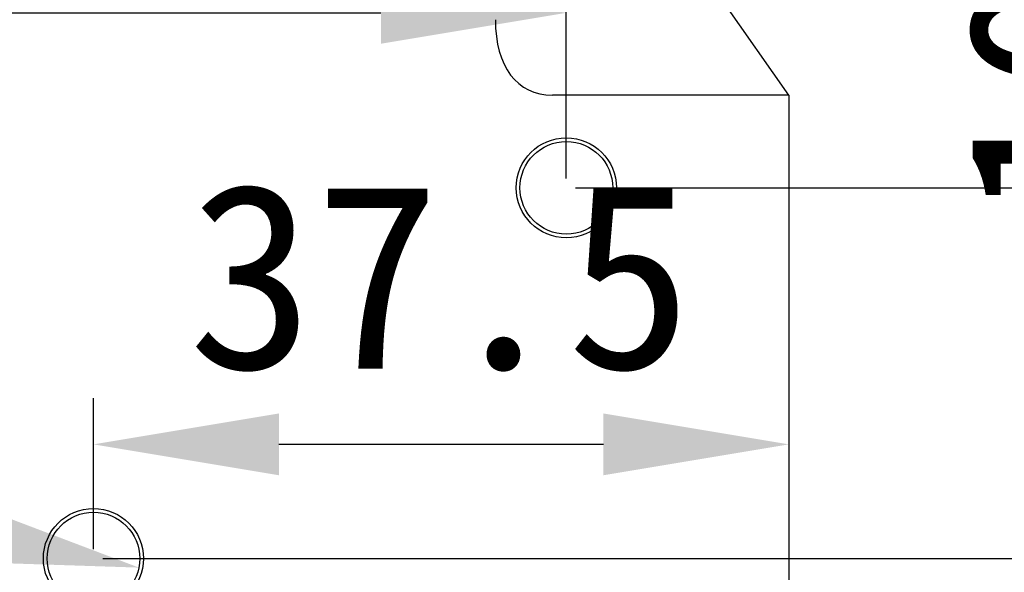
# Model space of a CAD drawing. Header units: millimetres. Extents: x -2409 to 4118, y -415 to 1151.
# Tile 34 of 38: x 905 to 958, y 448 to 478. Entities that reach past the tile are written whole.
import ezdxf

# ---------------------------------------------------------------- set-up
doc = ezdxf.new("R2010")
doc.units = ezdxf.units.MM
doc.header["$LTSCALE"] = 65.395
doc.header["$PDMODE"] = 3
doc.header["$PDSIZE"] = 8
doc.layers.get('0').update_dxf_attribs({"linetype": 'CONTINUOUS'})
doc.layers.get('Defpoints').update_dxf_attribs({"linetype": 'CONTINUOUS'})
doc.layers.add('00_COMPONENTS', color=7, linetype='CONTINUOUS')
doc.layers.add('51__DRAFT_DIMS', color=7, linetype='CONTINUOUS')
doc.styles.get("Standard").update_dxf_attribs({"font": 'simfang.ttf'})
doc.dimstyles.new('DIMSTYLE_1', dxfattribs={"dimtxt": 3, "dimasz": 3, "dimexe": 2.5, "dimexo": 0.5, "dimgap": 0.75, "dimtad": 1, "dimdsep": 46, "dimtxsty": 'STANDARD', "dimblk": '_FILLED', "dimblk1": '_FILLED', "dimblk2": '_FILLED', "dimcen": 0.09, "dimclrt": 3, "dimazin": 2, "dimtp": 0.3, "dimtm": 0.3, "dimtfac": 1, "dimtofl": 0, "dimtmove": 0, "dimatfit": 3, "dimldrblk": '_FILLED', "dimfxl": 1, "dimtolj": 1, "dimarcsym": 0})
doc.dimstyles.new('DIMSTYLE_3', dxfattribs={"dimtxt": 3, "dimasz": 3, "dimexe": 2.5, "dimexo": 0.5, "dimgap": 0.75, "dimtad": 1, "dimdsep": 46, "dimtxsty": 'STANDARD', "dimblk": '_FILLED', "dimblk1": '_FILLED', "dimblk2": '_FILLED', "dimcen": 0.09, "dimclrt": 3, "dimazin": 2, "dimtp": 0.5, "dimtm": 0.5, "dimtfac": 1, "dimtofl": 0, "dimtmove": 0, "dimatfit": 3, "dimldrblk": '_FILLED', "dimfxl": 1, "dimtolj": 1, "dimarcsym": 0})
doc.dimstyles.new('DIMSTYLE_5', dxfattribs={"dimtxt": 3, "dimasz": 3, "dimexe": 2.5, "dimexo": 0.5, "dimgap": 0.75, "dimtad": 1, "dimdsep": 46, "dimtxsty": 'STANDARD', "dimblk": '_FILLED', "dimblk1": '_FILLED', "dimblk2": '_FILLED', "dimcen": 0.09, "dimclrt": 3, "dimazin": 2, "dimtp": 0.2, "dimtm": 0.2, "dimtfac": 1, "dimtofl": 0, "dimtmove": 0, "dimatfit": 3, "dimldrblk": '_FILLED', "dimfxl": 1, "dimtolj": 1, "dimarcsym": 0})
doc.dimstyles.new('DIMSTYLE_7', dxfattribs={"dimtxt": 3, "dimasz": 3, "dimexe": 2.5, "dimexo": 0.5, "dimtad": 1, "dimdsep": 46, "dimtxsty": 'STANDARD', "dimblk": '_FILLED', "dimblk1": '_FILLED', "dimblk2": '_FILLED', "dimcen": 0.09, "dimclrt": 3, "dimazin": 2, "dimtp": 0.1, "dimtm": 0.1, "dimtfac": 1, "dimtofl": 0, "dimtmove": 0, "dimatfit": 1, "dimldrblk": '_FILLED', "dimfxl": 1, "dimtolj": 1, "dimarcsym": 0})

# ---------------------------------------------------------------- blocks, each defined once
blk = doc.blocks.new('_FILLED')
at = {"color": 0, "linetype": 'ByBlock'}
blk.add_solid([(0, 0), (-1, 0.1667), (-1, -0.1667)], dxfattribs=at)
blk = doc.blocks.new('*D14')
at = {"layer": '51__DRAFT_DIMS', "color": 0, "lineweight": -2}
for p in [(773.226, 466.329), (901.337, 450.298)]:
    blk.add_line(p, (821.365, 466.329), dxfattribs=at)
at = {"layer": 'Defpoints', "color": 0}
for p in [(906.239, 449.316), (911.142, 448.333)]:
    blk.add_point(p, dxfattribs=at)
at = {"layer": '51__DRAFT_DIMS', "color": 0, "linetype": 'ByBlock', "lineweight": -2, "xscale": 10, "yscale": 10, "zscale": 10, "rotation": 348.6647691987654}
blk.add_blockref('_FILLED', (911.142, 448.333), dxfattribs=at)
at = {"layer": '51__DRAFT_DIMS', "color": 7, "insert": (820.74, 480.288), "char_height": 10, "attachment_point": 3, "line_spacing_factor": 0.9}
blk.add_mtext('\\A1;{2-%%c5{\\fgdt; }5}', dxfattribs=at)
blk = doc.blocks.new('*D15')
at = {"layer": '51__DRAFT_DIMS', "color": 0, "lineweight": -2}
for p, q in [((969.897, 488.824), (969.897, 498.824)), ((941.191, 478.824), (972.397, 478.824)), ((934.691, 468.824), (972.397, 468.824)), ((969.897, 458.824), (969.897, 448.824))]:
    blk.add_line(p, q, dxfattribs=at)
at = {"layer": 'Defpoints', "color": 0}
for p in [(940.691, 478.824), (934.191, 468.824), (969.897, 468.824)]:
    blk.add_point(p, dxfattribs=at)
at = {"layer": '51__DRAFT_DIMS', "color": 0, "linetype": 'ByBlock', "lineweight": -2, "xscale": 10, "yscale": 10, "zscale": 10}
for p, rotation in [((969.897, 478.824), 270), ((969.897, 468.824), 90)]:
    blk.add_blockref('_FILLED', p, dxfattribs=dict(at, rotation=rotation))
at = {"layer": '51__DRAFT_DIMS', "color": 7, "insert": (955.814, 473.939), "char_height": 10, "attachment_point": 2, "rotation": 90, "line_spacing_factor": 0.9}
blk.add_mtext('\\A1;10', dxfattribs=at)
blk = doc.blocks.new('*D16')
at = {"layer": '51__DRAFT_DIMS', "color": 0, "lineweight": -2}
for p, q in [((883.191, 469.324), (883.191, 480.763)), ((934.191, 469.324), (934.191, 480.763)), ((893.191, 478.263), (924.191, 478.263))]:
    blk.add_line(p, q, dxfattribs=at)
at = {"layer": 'Defpoints', "color": 0}
for p in [(934.191, 478.263), (883.191, 468.824), (934.191, 468.824)]:
    blk.add_point(p, dxfattribs=at)
at = {"layer": '51__DRAFT_DIMS', "color": 0, "linetype": 'ByBlock', "lineweight": -2, "xscale": 10, "yscale": 10, "zscale": 10, "rotation": 180}
blk.add_blockref('_FILLED', (883.191, 478.263), dxfattribs=at)
at = {"layer": '51__DRAFT_DIMS', "color": 0, "linetype": 'ByBlock', "lineweight": -2, "xscale": 10, "yscale": 10, "zscale": 10}
blk.add_blockref('_FILLED', (934.191, 478.263), dxfattribs=at)
at = {"layer": '51__DRAFT_DIMS', "color": 7, "insert": (908.565, 492.346), "char_height": 10, "attachment_point": 2, "line_spacing_factor": 0.9}
blk.add_mtext('\\A1;51', dxfattribs=at)
blk = doc.blocks.new('*D17')
at = {"layer": '51__DRAFT_DIMS', "color": 0, "lineweight": -2}
for p, q in [((934.691, 468.824), (986.67, 468.824)), ((984.17, 458.824), (984.17, 338.824)), ((934.691, 328.824), (986.67, 328.824))]:
    blk.add_line(p, q, dxfattribs=at)
at = {"layer": 'Defpoints', "color": 0}
for p in [(934.191, 468.824), (934.191, 328.824), (984.17, 328.824)]:
    blk.add_point(p, dxfattribs=at)
at = {"layer": '51__DRAFT_DIMS', "color": 0, "linetype": 'ByBlock', "lineweight": -2, "xscale": 10, "yscale": 10, "zscale": 10}
for p, rotation in [((984.17, 468.824), 90), ((984.17, 328.824), 270)]:
    blk.add_blockref('_FILLED', p, dxfattribs=dict(at, rotation=rotation))
at = {"layer": '51__DRAFT_DIMS', "color": 7, "insert": (970.087, 398.936), "char_height": 10, "attachment_point": 2, "rotation": 90, "line_spacing_factor": 0.9}
blk.add_mtext('\\A1;140', dxfattribs=at)
blk = doc.blocks.new('*D18')
at = {"layer": '51__DRAFT_DIMS', "color": 0, "lineweight": -2}
for p, q in [((909.191, 448.824), (969.348, 448.824)), ((966.848, 358.824), (966.848, 438.824)), ((909.191, 348.824), (969.348, 348.824))]:
    blk.add_line(p, q, dxfattribs=at)
at = {"layer": 'Defpoints', "color": 0}
for p in [(908.691, 448.824), (966.848, 448.824), (908.691, 348.824)]:
    blk.add_point(p, dxfattribs=at)
at = {"layer": '51__DRAFT_DIMS', "color": 0, "linetype": 'ByBlock', "lineweight": -2, "xscale": 10, "yscale": 10, "zscale": 10}
for p, rotation in [((966.848, 448.824), 90), ((966.848, 348.824), 270)]:
    blk.add_blockref('_FILLED', p, dxfattribs=dict(at, rotation=rotation))
at = {"layer": '51__DRAFT_DIMS', "color": 7, "insert": (952.765, 398.936), "char_height": 10, "attachment_point": 2, "rotation": 90, "line_spacing_factor": 0.9}
blk.add_mtext('\\A1;100', dxfattribs=at)
blk = doc.blocks.new('*D19')
at = {"layer": '51__DRAFT_DIMS', "color": 0, "lineweight": -2}
for p, q in [((946.191, 473.324), (946.191, 452.482)), ((908.691, 449.324), (908.691, 457.482)), ((936.191, 454.982), (918.691, 454.982))]:
    blk.add_line(p, q, dxfattribs=at)
at = {"layer": 'Defpoints', "color": 0}
for p in [(946.191, 473.824), (908.691, 454.982), (908.691, 448.824)]:
    blk.add_point(p, dxfattribs=at)
at = {"layer": '51__DRAFT_DIMS', "color": 0, "linetype": 'ByBlock', "lineweight": -2, "xscale": 10, "yscale": 10, "zscale": 10, "rotation": 180}
blk.add_blockref('_FILLED', (908.691, 454.982), dxfattribs=at)
at = {"layer": '51__DRAFT_DIMS', "color": 0, "linetype": 'ByBlock', "lineweight": -2, "xscale": 10, "yscale": 10, "zscale": 10}
blk.add_blockref('_FILLED', (946.191, 454.982), dxfattribs=at)
at = {"layer": '51__DRAFT_DIMS', "color": 7, "insert": (927.397, 469.065), "char_height": 10, "attachment_point": 2, "line_spacing_factor": 0.9}
blk.add_mtext('\\A1;37.5', dxfattribs=at)
blk = doc.blocks.new('*D20')
at = {"layer": '51__DRAFT_DIMS', "color": 0, "lineweight": -2}
for p, q in [((941.191, 478.824), (980.606, 478.824)), ((978.106, 468.824), (978.106, 458.824)), ((909.191, 448.824), (980.606, 448.824))]:
    blk.add_line(p, q, dxfattribs=at)
at = {"layer": 'Defpoints', "color": 0}
for p in [(940.691, 478.824), (908.691, 448.824), (978.106, 448.824)]:
    blk.add_point(p, dxfattribs=at)
at = {"layer": '51__DRAFT_DIMS', "color": 0, "linetype": 'ByBlock', "lineweight": -2, "xscale": 10, "yscale": 10, "zscale": 10}
for p, rotation in [((978.106, 478.824), 90), ((978.106, 448.824), 270)]:
    blk.add_blockref('_FILLED', p, dxfattribs=dict(at, rotation=rotation))
at = {"layer": '51__DRAFT_DIMS', "color": 7, "insert": (964.022, 474.008), "char_height": 10, "attachment_point": 2, "rotation": 90, "line_spacing_factor": 0.9}
blk.add_mtext('\\A1;30', dxfattribs=at)

msp = doc.modelspace()

# ---------------------------------------------------------------- linework, layer by layer
at = {"layer": '00_COMPONENTS', "color": 7}
for q in [(942.691, 478.824), (933.438, 473.824), (946.191, 323.824)]:
    msp.add_line((946.191, 473.824), q, dxfattribs=at)
for centre, radius in [((934.191, 468.824), 2.7), ((934.191, 468.824), 2.5), ((908.691, 448.824), 2.7), ((908.691, 448.824), 2.5)]:
    msp.add_circle(centre, radius, dxfattribs=at)
msp.add_ellipse((936.949, 482.543), major_axis=(4.998, 8.331), ratio=0.51465, start_param=-3.850569, end_param=-2.842091, dxfattribs=at)

# ---------------------------------------------------------------- dimensions: what is measured, and where the dimension line sits
at = {"layer": '51__DRAFT_DIMS', "color": 251}
for base, p1, p2, angle, dimstyle, picture, middle in [((969.897, 468.824), (940.691, 478.824), (934.191, 468.824), 270, 'DIMSTYLE_5', '*D15', (969.897, 473.939)), ((978.106, 448.824), (940.691, 478.824), (908.691, 448.824), 270, 'DIMSTYLE_5', '*D20', (978.106, 474.008)), ((908.691, 454.982), (946.191, 473.824), (908.691, 448.824), 180, 'DIMSTYLE_1', '*D19', (927.397, 454.982)), ((984.17, 328.824), (934.191, 468.824), (934.191, 328.824), 270, 'DIMSTYLE_3', '*D17', (984.17, 398.936)), ((966.848, 448.824), (908.691, 348.824), (908.691, 448.824), 90, 'DIMSTYLE_1', '*D18', (966.848, 398.936))]:
    dim = msp.add_linear_dim(base=base, p1=p1, p2=p2, angle=angle, dimstyle=dimstyle, override={"dimtxt": 10, "dimasz": 10, "dimclrt": 7}, dxfattribs=at)
    dim.commit()
    dim.dimension.update_dxf_attribs({"geometry": picture, "text_midpoint": middle, "dimtype": 160})
dim = msp.add_linear_dim(base=(934.191, 478.263), p1=(883.191, 468.824), p2=(934.191, 468.824), dimstyle='DIMSTYLE_1', override={"dimtxt": 10, "dimasz": 10, "dimclrt": 7}, dxfattribs=at)
dim.commit()
dim.dimension.update_dxf_attribs({"geometry": '*D16', "text_midpoint": (908.565, 478.263), "dimtype": 160})
dim = msp.add_diameter_dim_2p(p1=(906.239, 449.316), p2=(911.142, 448.333), text='{2-%%c<>{\\fgdt; }5}', dimstyle='DIMSTYLE_7', override={"dimtxt": 10, "dimasz": 10, "dimtih": 1, "dimtoh": 1, "dimpost": '<>', "dimclrt": 7}, dxfattribs=at)
dim.commit()
dim.dimension.update_dxf_attribs({"geometry": '*D14', "text_midpoint": (821.365, 466.329), "dimtype": 163})

doc.saveas('drawing.dxf')
